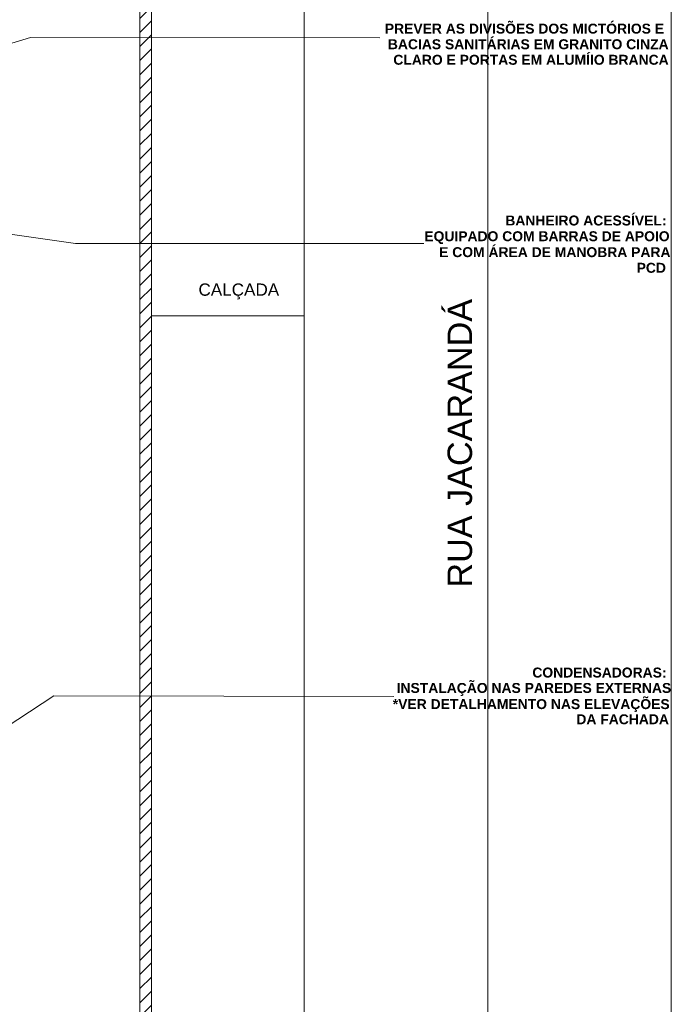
# Model space of a CAD drawing. Header units: millimetres. Extents: x 2826 to 3034, y 1533 to 1590.
# Tile 117 of 248: x 2966 to 2976, y 1547 to 1563. Entities that reach past the tile are written whole.
import ezdxf
from ezdxf.enums import TextEntityAlignment as Align

# ---------------------------------------------------------------- set-up
doc = ezdxf.new("R2010")
doc.units = ezdxf.units.MM
doc.layers.add('_Caneta_No__220', color=7, linetype='Continuous', lineweight=15, true_color=0x8a8a8a)
doc.styles.add('ESTILO_GERADO_1', font='arialbd.ttf')
doc.styles.add('ESTILO_GERADO_2', font='arial.ttf')

# ---------------------------------------------------------------- blocks, each defined once
blk = doc.blocks.new('A$Cf44ad3b2')
at = {"layer": '_Caneta_No__220'}
h = blk.add_hatch(dxfattribs=at)
h.set_pattern_fill('TIJOLO_COMUM_0005', color=256, style=0, pattern_type=2)
h.set_pattern_definition([(45, (15.86372, 12.64105), (-0.11490485, 0.11490485), [])])
h.paths.add_polyline_path([(59.9, 38.312), (59.9, 8.692), (60.09, 8.502), (60.09, 38.312)])
for p, q in [((60.09, 38.502), (60.09, 8.502)), ((65.59, 38.502), (65.59, 6.002))]:
    blk.add_line(p, q, dxfattribs=at)
blk.add_lwpolyline([(0, 38.502), (0, 0), (15.561, 0), (62.59, 0), (62.59, 0.002), (68.59, 0.002), (68.59, 38.502), (62.59, 38.502), (62.59, 8.502, -0.414214), (60.09, 6.002), (15.561, 6.002), (8.5, 6.002, -0.414214), (6, 8.502), (6, 38.502)], format="xyb", close=True, dxfattribs=at)
for points in [[(62.59, 24.712), (62.59, 38.502), (60.09, 38.502), (60.09, 24.712)], [(62.59, 11.602), (62.59, 24.712), (60.09, 24.712), (60.09, 11.602)]]:
    blk.add_lwpolyline(points, close=True, dxfattribs=at)
for points in [[(60.09, 8.502), (60.09, 38.502)], [(59.9, 38.312), (59.9, 8.692)], [(52.957, 27.696), (58.115, 29.26), (63.827, 29.252)], [(50.642, 27.063), (58.851, 25.89), (64.543, 25.89)], [(57.122, 17.599), (58.496, 18.497), (64.051, 18.489)]]:
    blk.add_lwpolyline(points, dxfattribs=at)
for s, height, style, p in [('PREVER AS DIVISÕES DOS MICTÓRIOS E', 0.1625, 'ESTILO_GERADO_1', (63.906, 29.323)), ('BACIAS SANITÁRIAS EM GRANITO CINZA', 0.1625, 'ESTILO_GERADO_1', (63.956, 29.068)), ('CLARO E PORTAS EM ALUMÍIO BRANCA', 0.1625, 'ESTILO_GERADO_1', (64.045, 28.814)), ('BANHEIRO ACESSÍVEL:', 0.1625, 'ESTILO_GERADO_1', (65.876, 26.187)), ('EQUIPADO COM BARRAS DE APOIO', 0.1625, 'ESTILO_GERADO_1', (64.552, 25.93)), ('E COM ÁREA DE MANOBRA PARA', 0.1625, 'ESTILO_GERADO_1', (64.794, 25.67)), ('PCD', 0.1625, 'ESTILO_GERADO_1', (68.023, 25.414)), ('CALÇADA', 0.2, 'ESTILO_GERADO_2', (60.859, 25.039)), ('CONDENSADORAS:', 0.1625, 'ESTILO_GERADO_1', (66.318, 18.799)), ('INSTALAÇÃO NAS PAREDES EXTERNAS', 0.1625, 'ESTILO_GERADO_1', (64.099, 18.547)), ('*VER DETALHAMENTO NAS ELEVAÇÕES', 0.1625, 'ESTILO_GERADO_1', (64.036, 18.283)), ('DA FACHADA', 0.1625, 'ESTILO_GERADO_1', (67.038, 18.035))]:
    blk.add_text(s, height=height, dxfattribs=dict(at, style=style)).set_placement(p)
at = {"layer": '_Caneta_No__220', "style": 'ESTILO_GERADO_2'}
blk.add_text('RUA JACARANDÁ', height=0.4, rotation=90, dxfattribs=at).set_placement((65.332, 20.268))
for p in [(50.271, 22.567), (50.871, 22.567)]:
    blk.add_attdef('txt', text='', height=0.12, dxfattribs=at).set_placement(p, align=Align.MIDDLE_CENTER)
blk.add_attdef('txt', text='', height=0.12, rotation=90, dxfattribs=at).set_placement((17.136, 18.425), align=Align.MIDDLE_CENTER)

msp = doc.modelspace()

# ---------------------------------------------------------------- block references
msp.add_blockref('A$Cf44ad3b2', (2907.796, 1533.293))

doc.saveas('drawing.dxf')
